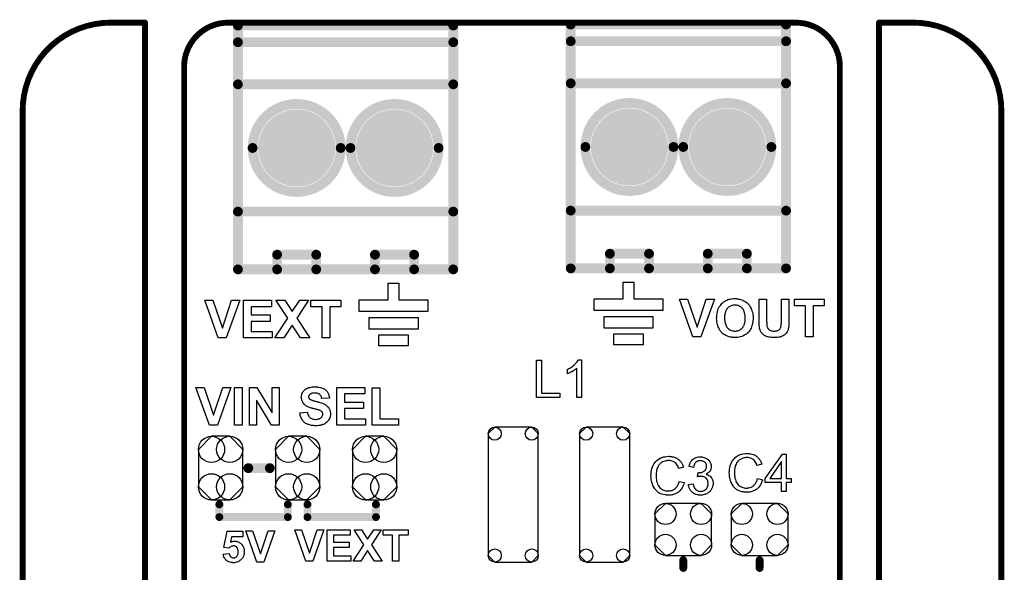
# Model space of a CAD drawing. Extents: x -0.07 to 0.95, y -0.15 to 2.1.
# Tile 15 of 15: x -0.05 to 0.95, y 1.54 to 2.1. Entities that reach past the tile are written whole.
import ezdxf

# ---------------------------------------------------------------- set-up
doc = ezdxf.new("R2010")
doc.units = 0
doc.layers.get('0').update_dxf_attribs({"linetype": 'CONTINUOUS'})
for name, color, linetype in [('gko', 6, 'CONTINUOUS'), ('gto', 2, 'CONTINUOUS'), ('gts', 1, 'CONTINUOUS')]:
    doc.layers.add(name, color=color, linetype=linetype)

# ---------------------------------------------------------------- blocks, each defined once
blk = doc.blocks.new('D10')
at = {"const_width": 0.003}
blk.add_lwpolyline([(-0.0015, 0, 1), (0.0015, 0, 1)], format="xyb", close=True, dxfattribs=at)
blk = doc.blocks.new('D11')
at = {"const_width": 0.005}
blk.add_lwpolyline([(-0.0025, 0, 1), (0.0025, 0, 1)], format="xyb", close=True, dxfattribs=at)
blk = doc.blocks.new('D14')
at = {"const_width": 0.004}
blk.add_lwpolyline([(-0.002, 0, 1), (0.002, 0, 1)], format="xyb", close=True, dxfattribs=at)
blk = doc.blocks.new('D102')
blk.add_lwpolyline([(-0.0227, 0.0191), (-0.0227, -0.0191), (-0.0093, -0.0325), (0.0093, -0.0325), (0.0227, -0.0191), (0.0227, 0.0191), (0.0093, 0.0325), (-0.0093, 0.0325)], close=True)
for centre in [(-0.0093, 0.0191), (0.0093, 0.0191), (-0.0093, -0.0191), (0.0093, -0.0191)]:
    blk.add_circle(centre, 0.0134)
blk = doc.blocks.new('D104')
blk.add_lwpolyline([(0.0189, 0.0689), (-0.0189, 0.0689), (-0.0256, 0.0622), (-0.0256, -0.0622), (-0.0189, -0.0689), (0.0189, -0.0689), (0.0256, -0.0622), (0.0256, 0.0622)], close=True)
for centre in [(-0.0189, 0.0622), (0.0189, 0.0622), (-0.0189, -0.0622), (0.0189, -0.0622)]:
    blk.add_circle(centre, 0.0067)
blk = doc.blocks.new('D105')
blk.add_lwpolyline([(-0.0182, -0.0266), (0.0182, -0.0266), (0.029, -0.0158), (0.029, 0.0158), (0.0182, 0.0266), (-0.0182, 0.0266), (-0.029, 0.0158), (-0.029, -0.0158)], close=True)
for centre in [(-0.0182, 0.0158), (0.0182, 0.0158), (-0.0182, -0.0158), (0.0182, -0.0158)]:
    blk.add_circle(centre, 0.0108)
blk = doc.blocks.new('D76')
at = {"const_width": 0.03945}
blk.add_lwpolyline([(-0.019725, 0, 1), (0.019725, 0, 1)], format="xyb", close=True, dxfattribs=at)

msp = doc.modelspace()

# ---------------------------------------------------------------- linework, layer by layer
at = {"layer": 'gko', "color": 6, "const_width": 0.006}
for points in [[(0.04, 2.1, 0.414214), (-0.05, 2.01)], [(0.16, 2.1, 0.414214), (0.115, 2.055)], [(0.785, 2.055, 0.414214), (0.74, 2.1)], [(0.95, 2.01, 0.414214), (0.86, 2.1)]]:
    msp.add_lwpolyline(points, format="xyb", dxfattribs=at)
for points in [[(0.04, 2.1), (0.04, 2.1)], [(0.04, 2.1), (0.04, 2.1)], [(0.04, 2.1), (0.075, 2.1)], [(0.075, 0.9764), (0.075, 2.1)], [(0.16, 2.1), (0.16, 2.1)], [(0.16, 2.1), (0.16, 2.1)], [(0.16, 2.1), (0.74, 2.1)], [(0.825, 0.9764), (0.825, 2.1)], [(0.825, 2.1), (0.86, 2.1)], [(0.115, 1), (0.115, 2.055)], [(0.785, 2.055), (0.785, 2.055)], [(0.785, 2.055), (0.785, 2.055)], [(0.785, 1.06), (0.785, 2.055)], [(-0.05, -0.15), (-0.05, 2.01)], [(0.95, 2.01), (0.95, 2.01)], [(0.95, 2.01), (0.95, 2.01)], [(0.95, -0.05), (0.95, 2.01)]]:
    msp.add_lwpolyline(points, dxfattribs=at)
at = {"layer": 'gto', "color": 2}
for points, const_width in [([(0.51, 1.849), (0.51, 2.098)], 0.01), ([(0.51, 2.098), (0.73, 2.098)], 0.01), ([(0.73, 1.849), (0.73, 2.098)], 0.01), ([(0.17, 1.848), (0.17, 2.097)], 0.01), ([(0.17, 2.097), (0.39, 2.097)], 0.01), ([(0.39, 1.848), (0.39, 2.097)], 0.01), ([(0.17, 2.08), (0.39, 2.08)], 0.01), ([(0.51, 2.081), (0.73, 2.081)], 0.01), ([(0.51, 2.038), (0.73, 2.038)], 0.01), ([(0.17, 2.037), (0.39, 2.037)], 0.01), ([(0.185, 1.972), (0.185, 1.972)], 0.01), ([(0.275, 1.972), (0.275, 1.972)], 0.01), ([(0.275, 1.972), (0.275, 1.972)], 0.01), ([(0.285, 1.972), (0.285, 1.972)], 0.01), ([(0.375, 1.972), (0.375, 1.972)], 0.01), ([(0.375, 1.972), (0.375, 1.972)], 0.01), ([(0.525, 1.973), (0.525, 1.973)], 0.01), ([(0.615, 1.973), (0.615, 1.973)], 0.01), ([(0.615, 1.973), (0.615, 1.973)], 0.01), ([(0.625, 1.973), (0.625, 1.973)], 0.01), ([(0.715, 1.973), (0.715, 1.973)], 0.01), ([(0.715, 1.973), (0.715, 1.973)], 0.01), ([(0.17, 1.907), (0.39, 1.907)], 0.01), ([(0.51, 1.908), (0.73, 1.908)], 0.01), ([(0.21, 1.848), (0.21, 1.863)], 0.01), ([(0.21, 1.863), (0.25, 1.863)], 0.01), ([(0.25, 1.848), (0.25, 1.863)], 0.01), ([(0.31, 1.848), (0.31, 1.863)], 0.01), ([(0.31, 1.863), (0.35, 1.863)], 0.01), ([(0.35, 1.848), (0.35, 1.863)], 0.01), ([(0.55, 1.849), (0.55, 1.864)], 0.01), ([(0.55, 1.864), (0.59, 1.864)], 0.01), ([(0.59, 1.849), (0.59, 1.864)], 0.01), ([(0.65, 1.849), (0.65, 1.864)], 0.01), ([(0.65, 1.864), (0.69, 1.864)], 0.01), ([(0.69, 1.849), (0.69, 1.864)], 0.01), ([(0.17, 1.848), (0.39, 1.848)], 0.01), ([(0.51, 1.849), (0.73, 1.849)], 0.01), ([(0.1806, 1.645), (0.2026, 1.645)], 0.01), ([(0.151, 1.595), (0.151, 1.608)], 0.008), ([(0.221, 1.595), (0.221, 1.608)], 0.008), ([(0.241, 1.608), (0.241, 1.595)], 0.008), ([(0.311, 1.595), (0.311, 1.608)], 0.008), ([(0.151, 1.595), (0.221, 1.595)], 0.008), ([(0.241, 1.595), (0.311, 1.595)], 0.008), ([(0.625, 1.543), (0.625, 1.551)], 0.008), ([(0.703, 1.543), (0.703, 1.551)], 0.008)]:
    msp.add_lwpolyline(points, dxfattribs=dict(at, const_width=const_width))
at = {"layer": 'gto', "color": 2, "const_width": 0.01}
for points in [[(0.615, 1.973, 1), (0.525, 1.973)], [(0.715, 1.973, 1), (0.625, 1.973)], [(0.275, 1.972, 1), (0.185, 1.972)], [(0.375, 1.972, 1), (0.285, 1.972)], [(0.185, 1.972, 1), (0.275, 1.972)], [(0.285, 1.972, 1), (0.375, 1.972)], [(0.525, 1.973, 1), (0.615, 1.973)], [(0.625, 1.973, 1), (0.715, 1.973)]]:
    msp.add_lwpolyline(points, format="xyb", dxfattribs=at)
at = {"layer": 'gto', "color": 2}
for points in [[(0.3345, 1.817), (0.364, 1.817), (0.364, 1.805), (0.294, 1.805), (0.294, 1.817), (0.3235, 1.817), (0.3235, 1.834), (0.3345, 1.834), (0.3345, 1.817)], [(0.5745, 1.818), (0.604, 1.818), (0.604, 1.806), (0.534, 1.806), (0.534, 1.818), (0.5635, 1.818), (0.5635, 1.835), (0.5745, 1.835), (0.5745, 1.818)], [(0.1581, 1.778), (0.1498, 1.778), (0.136, 1.8164), (0.1444, 1.8164), (0.1541, 1.788), (0.1635, 1.8164), (0.1718, 1.8164), (0.1581, 1.778)], [(0.2042, 1.8099), (0.1835, 1.8099), (0.1835, 1.8014), (0.2028, 1.8014), (0.2028, 1.7949), (0.1835, 1.7949), (0.1835, 1.7845), (0.2049, 1.7845), (0.2049, 1.778), (0.1757, 1.778), (0.1757, 1.8164), (0.2042, 1.8164), (0.2042, 1.8099)], [(0.2301, 1.798), (0.2433, 1.778), (0.234, 1.778), (0.2255, 1.791), (0.2169, 1.778), (0.2076, 1.778), (0.2209, 1.798), (0.2088, 1.8164), (0.2179, 1.8164), (0.2255, 1.8049), (0.2331, 1.8164), (0.2421, 1.8164), (0.2301, 1.798)], [(0.2751, 1.8099), (0.2638, 1.8099), (0.2638, 1.778), (0.256, 1.778), (0.256, 1.8099), (0.2446, 1.8099), (0.2446, 1.8164), (0.2751, 1.8164), (0.2751, 1.8099)], [(0.6431, 1.779), (0.6348, 1.779), (0.621, 1.8174), (0.6294, 1.8174), (0.6391, 1.789), (0.6485, 1.8174), (0.6568, 1.8174), (0.6431, 1.779)], [(0.6785, 1.8181), (0.6791, 1.8181), (0.6798, 1.818), (0.6806, 1.8178), (0.6816, 1.8177), (0.6825, 1.8175), (0.6836, 1.8172), (0.6847, 1.8169), (0.6858, 1.8164), (0.687, 1.8159), (0.6881, 1.8153), (0.6892, 1.8146), (0.6903, 1.8137), (0.6913, 1.8128), (0.6913, 1.8127), (0.6915, 1.8126), (0.6918, 1.8122), (0.692, 1.8119), (0.6924, 1.8113), (0.6929, 1.8106), (0.6933, 1.8099), (0.6938, 1.809), (0.6943, 1.808), (0.6948, 1.8069), (0.6952, 1.8057), (0.6956, 1.8044), (0.6959, 1.803), (0.6961, 1.8015), (0.6963, 1.7999), (0.6964, 1.7981), (0.6964, 1.798), (0.6964, 1.7978), (0.6963, 1.7973), (0.6963, 1.7966), (0.6962, 1.7958), (0.6961, 1.7949), (0.6959, 1.7939), (0.6958, 1.7928), (0.6955, 1.7917), (0.6951, 1.7904), (0.6947, 1.7892), (0.6942, 1.788), (0.6936, 1.7868), (0.6929, 1.7857), (0.6922, 1.7845), (0.6913, 1.7835), (0.6912, 1.7834), (0.691, 1.7833), (0.6908, 1.783), (0.6903, 1.7827), (0.6898, 1.7823), (0.6892, 1.7818), (0.6885, 1.7814), (0.6877, 1.7809), (0.6868, 1.7804), (0.6858, 1.7799), (0.6847, 1.7795), (0.6834, 1.7791), (0.6822, 1.7788), (0.6808, 1.7785), (0.6793, 1.7783), (0.6778, 1.7783), (0.6774, 1.7783), (0.6769, 1.7783), (0.6764, 1.7784), (0.6757, 1.7784), (0.6748, 1.7786), (0.6739, 1.7787), (0.6729, 1.7789), (0.6718, 1.7792), (0.6707, 1.7796), (0.6696, 1.78), (0.6685, 1.7805), (0.6673, 1.7811), (0.6662, 1.7818), (0.6652, 1.7826), (0.6642, 1.7835), (0.6641, 1.7836), (0.664, 1.7837), (0.6637, 1.7841), (0.6634, 1.7844), (0.663, 1.785), (0.6626, 1.7857), (0.6621, 1.7864), (0.6617, 1.7873), (0.6612, 1.7882), (0.6607, 1.7893), (0.6603, 1.7905), (0.6599, 1.7918), (0.6596, 1.7932), (0.6594, 1.7947), (0.6592, 1.7963), (0.6591, 1.7979), (0.6591, 1.798), (0.6591, 1.7982), (0.6591, 1.7985), (0.6592, 1.7989), (0.6592, 1.7994), (0.6592, 1.8), (0.6593, 1.8006), (0.6594, 1.8014), (0.6596, 1.8029), (0.6599, 1.8046), (0.6603, 1.8063), (0.6608, 1.8078), (0.6608, 1.8079), (0.6609, 1.8079), (0.661, 1.8081), (0.6611, 1.8083), (0.6614, 1.8089), (0.6618, 1.8096), (0.6623, 1.8104), (0.6629, 1.8112), (0.6636, 1.8122), (0.6644, 1.8131), (0.6645, 1.8131), (0.6645, 1.8132), (0.6648, 1.8135), (0.6653, 1.8139), (0.6659, 1.8144), (0.6666, 1.815), (0.6675, 1.8156), (0.6684, 1.8161), (0.6694, 1.8166), (0.6695, 1.8166), (0.6696, 1.8166), (0.6698, 1.8167), (0.6701, 1.8168), (0.6704, 1.817), (0.6708, 1.8171), (0.6713, 1.8172), (0.6718, 1.8174), (0.673, 1.8176), (0.6744, 1.8179), (0.676, 1.8181), (0.6777, 1.8181), (0.6781, 1.8181), (0.6785, 1.8181)], [(0.6778, 1.8115), (0.6773, 1.8115), (0.677, 1.8115), (0.6766, 1.8114), (0.6761, 1.8114), (0.675, 1.8111), (0.6738, 1.8107), (0.6731, 1.8105), (0.6724, 1.8101), (0.6718, 1.8097), (0.6712, 1.8093), (0.6706, 1.8088), (0.67, 1.8082), (0.67, 1.8081), (0.6699, 1.808), (0.6697, 1.8079), (0.6696, 1.8076), (0.6693, 1.8072), (0.6691, 1.8068), (0.6688, 1.8063), (0.6686, 1.8057), (0.6683, 1.805), (0.668, 1.8043), (0.6678, 1.8035), (0.6676, 1.8026), (0.6674, 1.8016), (0.6672, 1.8005), (0.6672, 1.7994), (0.6671, 1.7982), (0.6671, 1.7981), (0.6671, 1.7979), (0.6671, 1.7976), (0.6672, 1.7971), (0.6672, 1.7966), (0.6673, 1.7959), (0.6674, 1.7953), (0.6675, 1.7945), (0.6678, 1.7929), (0.6684, 1.7913), (0.6687, 1.7904), (0.6691, 1.7897), (0.6696, 1.7889), (0.6701, 1.7883), (0.6702, 1.7882), (0.6703, 1.7881), (0.6705, 1.7879), (0.6707, 1.7878), (0.6709, 1.7875), (0.6713, 1.7872), (0.6717, 1.7869), (0.6722, 1.7866), (0.6733, 1.7859), (0.6746, 1.7854), (0.6753, 1.7852), (0.6761, 1.7851), (0.6769, 1.7849), (0.6778, 1.7849), (0.6782, 1.7849), (0.6786, 1.7849), (0.6789, 1.785), (0.6794, 1.7851), (0.6804, 1.7853), (0.6817, 1.7857), (0.6823, 1.786), (0.6829, 1.7863), (0.6835, 1.7867), (0.6842, 1.7871), (0.6848, 1.7876), (0.6854, 1.7882), (0.6854, 1.7883), (0.6855, 1.7884), (0.6857, 1.7885), (0.6858, 1.7888), (0.6861, 1.7892), (0.6863, 1.7897), (0.6866, 1.7902), (0.6869, 1.7908), (0.6872, 1.7914), (0.6874, 1.7922), (0.6877, 1.793), (0.6879, 1.7939), (0.6881, 1.7949), (0.6883, 1.7959), (0.6883, 1.7971), (0.6884, 1.7983), (0.6884, 1.7984), (0.6884, 1.7986), (0.6884, 1.7989), (0.6883, 1.7994), (0.6883, 1.8), (0.6882, 1.8006), (0.6882, 1.8013), (0.688, 1.802), (0.6877, 1.8036), (0.6872, 1.8053), (0.6868, 1.8061), (0.6864, 1.8069), (0.6859, 1.8076), (0.6854, 1.8082), (0.6854, 1.8083), (0.6853, 1.8084), (0.6852, 1.8085), (0.6849, 1.8087), (0.6846, 1.809), (0.6843, 1.8093), (0.6839, 1.8096), (0.6834, 1.8099), (0.6829, 1.8102), (0.6823, 1.8105), (0.681, 1.811), (0.6803, 1.8112), (0.6795, 1.8114), (0.6787, 1.8115), (0.6778, 1.8115)], [(0.733, 1.7971), (0.733, 1.7971), (0.733, 1.7969), (0.733, 1.7965), (0.733, 1.796), (0.733, 1.7955), (0.7329, 1.7948), (0.7329, 1.7941), (0.7329, 1.7934), (0.7328, 1.7918), (0.7327, 1.7901), (0.7327, 1.7894), (0.7326, 1.7887), (0.7324, 1.788), (0.7323, 1.7874), (0.7323, 1.7873), (0.7323, 1.7873), (0.7323, 1.7871), (0.7322, 1.7869), (0.7321, 1.7864), (0.7318, 1.7857), (0.7315, 1.7849), (0.7311, 1.7842), (0.7306, 1.7833), (0.73, 1.7826), (0.7299, 1.7824), (0.7297, 1.7822), (0.7293, 1.7819), (0.7288, 1.7814), (0.7282, 1.7809), (0.7274, 1.7804), (0.7265, 1.7799), (0.7255, 1.7794), (0.7255, 1.7794), (0.7254, 1.7794), (0.7252, 1.7793), (0.725, 1.7793), (0.7247, 1.7792), (0.7244, 1.7791), (0.724, 1.7789), (0.7235, 1.7789), (0.7225, 1.7787), (0.7212, 1.7784), (0.7197, 1.7783), (0.7181, 1.7783), (0.7172, 1.7783), (0.7167, 1.7783), (0.7162, 1.7783), (0.7156, 1.7784), (0.715, 1.7784), (0.7137, 1.7786), (0.7123, 1.7788), (0.7109, 1.7791), (0.7103, 1.7793), (0.7097, 1.7795), (0.7097, 1.7795), (0.7096, 1.7796), (0.7093, 1.7797), (0.7087, 1.78), (0.7081, 1.7804), (0.7074, 1.7809), (0.7066, 1.7814), (0.7059, 1.7821), (0.7052, 1.7828), (0.7052, 1.7829), (0.705, 1.7832), (0.7047, 1.7836), (0.7044, 1.7842), (0.704, 1.7848), (0.7036, 1.7855), (0.7034, 1.7863), (0.7031, 1.7871), (0.7031, 1.7872), (0.703, 1.7873), (0.703, 1.7874), (0.703, 1.7877), (0.7029, 1.788), (0.7029, 1.7885), (0.7028, 1.789), (0.7028, 1.7895), (0.7026, 1.7902), (0.7026, 1.7909), (0.7025, 1.7917), (0.7025, 1.7926), (0.7024, 1.7935), (0.7024, 1.7946), (0.7024, 1.7957), (0.7024, 1.7969), (0.7024, 1.8174), (0.7101, 1.8174), (0.7101, 1.7965), (0.7101, 1.7965), (0.7101, 1.7963), (0.7101, 1.7961), (0.7101, 1.7958), (0.7101, 1.7953), (0.7101, 1.7949), (0.7102, 1.7939), (0.7102, 1.7928), (0.7102, 1.7917), (0.7103, 1.7912), (0.7103, 1.7908), (0.7104, 1.7904), (0.7104, 1.7901), (0.7104, 1.79), (0.7105, 1.7897), (0.7107, 1.7893), (0.7109, 1.7887), (0.7112, 1.7881), (0.7116, 1.7875), (0.7121, 1.7868), (0.7127, 1.7863), (0.7129, 1.7862), (0.7131, 1.786), (0.7135, 1.7858), (0.7141, 1.7856), (0.7149, 1.7853), (0.7157, 1.7851), (0.7167, 1.7849), (0.7179, 1.7849), (0.7185, 1.7849), (0.719, 1.7849), (0.7197, 1.7851), (0.7206, 1.7852), (0.7213, 1.7854), (0.7222, 1.7858), (0.7228, 1.7862), (0.7229, 1.7863), (0.7231, 1.7864), (0.7234, 1.7867), (0.7237, 1.7871), (0.7241, 1.7876), (0.7244, 1.7882), (0.7247, 1.7888), (0.7248, 1.7895), (0.7248, 1.7896), (0.7249, 1.7899), (0.725, 1.7904), (0.7251, 1.791), (0.7251, 1.7915), (0.7251, 1.792), (0.7251, 1.7925), (0.7252, 1.7931), (0.7252, 1.7938), (0.7252, 1.7945), (0.7252, 1.7953), (0.7252, 1.7961), (0.7252, 1.8174), (0.733, 1.8174), (0.733, 1.7971)], [(0.769, 1.8109), (0.7576, 1.8109), (0.7576, 1.779), (0.7499, 1.779), (0.7499, 1.8109), (0.7385, 1.8109), (0.7385, 1.8174), (0.769, 1.8174), (0.769, 1.8109)], [(0.354, 1.787), (0.304, 1.787), (0.304, 1.799), (0.354, 1.799), (0.354, 1.787)], [(0.594, 1.788), (0.544, 1.788), (0.544, 1.8), (0.594, 1.8), (0.594, 1.788)], [(0.344, 1.77), (0.314, 1.77), (0.314, 1.781), (0.344, 1.781), (0.344, 1.77)], [(0.584, 1.771), (0.554, 1.771), (0.554, 1.782), (0.584, 1.782), (0.584, 1.771)], [(0.4801, 1.7216), (0.499, 1.7216), (0.499, 1.717), (0.475, 1.717), (0.475, 1.7554), (0.4801, 1.7554), (0.4801, 1.7216)], [(0.5209, 1.717), (0.5162, 1.717), (0.5162, 1.747), (0.5161, 1.747), (0.5158, 1.7467), (0.5155, 1.7464), (0.515, 1.746), (0.5143, 1.7455), (0.5136, 1.745), (0.5127, 1.7444), (0.5117, 1.7438), (0.5116, 1.7438), (0.5116, 1.7437), (0.5112, 1.7435), (0.5107, 1.7432), (0.51, 1.7429), (0.5092, 1.7425), (0.5084, 1.7421), (0.5076, 1.7417), (0.5067, 1.7414), (0.5067, 1.7459), (0.5068, 1.7459), (0.5069, 1.746), (0.5071, 1.7461), (0.5074, 1.7462), (0.5077, 1.7464), (0.5081, 1.7466), (0.5091, 1.7472), (0.5102, 1.7478), (0.5113, 1.7486), (0.5125, 1.7495), (0.5136, 1.7504), (0.5137, 1.7505), (0.5137, 1.7505), (0.5139, 1.7507), (0.5141, 1.7509), (0.5146, 1.7514), (0.5153, 1.7521), (0.516, 1.7529), (0.5167, 1.7537), (0.5173, 1.7546), (0.5178, 1.7556), (0.5209, 1.7556), (0.5209, 1.717)], [(0.1491, 1.689), (0.1408, 1.689), (0.127, 1.7274), (0.1354, 1.7274), (0.1451, 1.699), (0.1545, 1.7274), (0.1628, 1.7274), (0.1491, 1.689)], [(0.1742, 1.689), (0.1665, 1.689), (0.1665, 1.7274), (0.1742, 1.7274), (0.1742, 1.689)], [(0.2122, 1.689), (0.2044, 1.689), (0.1888, 1.7143), (0.1888, 1.689), (0.1817, 1.689), (0.1817, 1.7274), (0.1892, 1.7274), (0.205, 1.7015), (0.205, 1.7274), (0.2122, 1.7274), (0.2122, 1.689)], [(0.2499, 1.7281), (0.2505, 1.728), (0.2512, 1.728), (0.2519, 1.7278), (0.2528, 1.7277), (0.2545, 1.7274), (0.2554, 1.7271), (0.2563, 1.7268), (0.2572, 1.7264), (0.258, 1.726), (0.2588, 1.7255), (0.2595, 1.7249), (0.2596, 1.7249), (0.2597, 1.7247), (0.2599, 1.7246), (0.2601, 1.7244), (0.2604, 1.724), (0.2607, 1.7236), (0.261, 1.7232), (0.2614, 1.7227), (0.2618, 1.7221), (0.2621, 1.7215), (0.2624, 1.7207), (0.2627, 1.72), (0.263, 1.7192), (0.2632, 1.7183), (0.2634, 1.7174), (0.2634, 1.7164), (0.2556, 1.7161), (0.2556, 1.7162), (0.2556, 1.7163), (0.2555, 1.7166), (0.2554, 1.7171), (0.2552, 1.7177), (0.2549, 1.7185), (0.2545, 1.7191), (0.254, 1.7198), (0.2535, 1.7204), (0.2534, 1.7204), (0.2532, 1.7206), (0.2528, 1.7208), (0.2523, 1.721), (0.2516, 1.7212), (0.2508, 1.7215), (0.2498, 1.7216), (0.2486, 1.7217), (0.248, 1.7217), (0.2474, 1.7216), (0.2467, 1.7215), (0.2459, 1.7214), (0.245, 1.7211), (0.2442, 1.7207), (0.2434, 1.7202), (0.2433, 1.7202), (0.2432, 1.7201), (0.243, 1.7199), (0.2428, 1.7196), (0.2426, 1.7193), (0.2423, 1.7189), (0.2422, 1.7184), (0.2422, 1.7179), (0.2422, 1.7178), (0.2422, 1.7176), (0.2422, 1.7174), (0.2423, 1.7171), (0.2424, 1.7167), (0.2426, 1.7163), (0.2429, 1.7159), (0.2433, 1.7155), (0.2433, 1.7155), (0.2436, 1.7153), (0.2438, 1.7152), (0.244, 1.7151), (0.2443, 1.7149), (0.2447, 1.7148), (0.2452, 1.7146), (0.2457, 1.7144), (0.2463, 1.7141), (0.2469, 1.7139), (0.2477, 1.7137), (0.2485, 1.7135), (0.2494, 1.7133), (0.2504, 1.713), (0.2504, 1.713), (0.2507, 1.7129), (0.2509, 1.7129), (0.2513, 1.7128), (0.2518, 1.7126), (0.2523, 1.7125), (0.2529, 1.7123), (0.2535, 1.7121), (0.2549, 1.7117), (0.2563, 1.7113), (0.2576, 1.7108), (0.2581, 1.7105), (0.2587, 1.7102), (0.2588, 1.7102), (0.2588, 1.7101), (0.2591, 1.7099), (0.2596, 1.7096), (0.2603, 1.7091), (0.2609, 1.7086), (0.2616, 1.7079), (0.2624, 1.7071), (0.263, 1.7063), (0.263, 1.7061), (0.2632, 1.7058), (0.2635, 1.7053), (0.2638, 1.7046), (0.264, 1.7037), (0.2643, 1.7027), (0.2645, 1.7015), (0.2645, 1.7002), (0.2645, 1.7001), (0.2645, 1.7), (0.2645, 1.6998), (0.2645, 1.6996), (0.2645, 1.6993), (0.2644, 1.6989), (0.2643, 1.6982), (0.2641, 1.6972), (0.2638, 1.6961), (0.2633, 1.6951), (0.2626, 1.6939), (0.2626, 1.6939), (0.2625, 1.6938), (0.2623, 1.6935), (0.2619, 1.6929), (0.2613, 1.6923), (0.2606, 1.6916), (0.2596, 1.6909), (0.2586, 1.6903), (0.2574, 1.6897), (0.2574, 1.6897), (0.2573, 1.6896), (0.2571, 1.6896), (0.2568, 1.6894), (0.2565, 1.6893), (0.2561, 1.6892), (0.2556, 1.6891), (0.2551, 1.689), (0.2545, 1.6888), (0.2539, 1.6887), (0.2525, 1.6885), (0.2509, 1.6883), (0.2491, 1.6883), (0.2484, 1.6883), (0.2479, 1.6883), (0.2473, 1.6884), (0.2466, 1.6884), (0.2458, 1.6886), (0.245, 1.6887), (0.2432, 1.6891), (0.2422, 1.6894), (0.2413, 1.6897), (0.2404, 1.6901), (0.2395, 1.6905), (0.2387, 1.691), (0.2379, 1.6916), (0.2378, 1.6917), (0.2377, 1.6918), (0.2375, 1.6919), (0.2373, 1.6922), (0.2369, 1.6926), (0.2366, 1.6931), (0.2362, 1.6936), (0.2358, 1.6941), (0.2354, 1.6948), (0.2351, 1.6955), (0.2347, 1.6963), (0.2343, 1.6972), (0.234, 1.6982), (0.2337, 1.6992), (0.2334, 1.7003), (0.2333, 1.7015), (0.2408, 1.7022), (0.2408, 1.7022), (0.2409, 1.702), (0.2409, 1.7018), (0.2409, 1.7016), (0.2412, 1.7009), (0.2414, 1.7001), (0.2418, 1.6992), (0.2423, 1.6982), (0.2428, 1.6974), (0.2436, 1.6966), (0.2437, 1.6965), (0.2439, 1.6963), (0.2444, 1.696), (0.245, 1.6957), (0.2459, 1.6954), (0.2468, 1.6951), (0.2479, 1.6949), (0.2492, 1.6948), (0.2498, 1.6948), (0.2505, 1.6949), (0.2513, 1.6951), (0.2522, 1.6952), (0.2532, 1.6955), (0.254, 1.6959), (0.2548, 1.6964), (0.2549, 1.6964), (0.2551, 1.6967), (0.2554, 1.697), (0.2558, 1.6974), (0.2561, 1.698), (0.2565, 1.6987), (0.2567, 1.6993), (0.2568, 1.7001), (0.2568, 1.7002), (0.2568, 1.7003), (0.2567, 1.7006), (0.2566, 1.7009), (0.2565, 1.7013), (0.2564, 1.7017), (0.2562, 1.702), (0.2559, 1.7024), (0.2559, 1.7025), (0.2558, 1.7026), (0.2556, 1.7028), (0.2553, 1.703), (0.2549, 1.7033), (0.2544, 1.7035), (0.2539, 1.7038), (0.2532, 1.7041), (0.2531, 1.7041), (0.2529, 1.7042), (0.2525, 1.7043), (0.2522, 1.7044), (0.2519, 1.7045), (0.2515, 1.7046), (0.251, 1.7048), (0.2505, 1.7049), (0.25, 1.705), (0.2493, 1.7052), (0.2486, 1.7054), (0.2478, 1.7056), (0.2469, 1.7058), (0.2469, 1.7058), (0.2467, 1.7059), (0.2463, 1.706), (0.2459, 1.7061), (0.2454, 1.7063), (0.2448, 1.7064), (0.2442, 1.7066), (0.2435, 1.7069), (0.2421, 1.7074), (0.2407, 1.7081), (0.2399, 1.7084), (0.2393, 1.7088), (0.2387, 1.7092), (0.2382, 1.7096), (0.2382, 1.7096), (0.2381, 1.7098), (0.2379, 1.7099), (0.2377, 1.7101), (0.2374, 1.7105), (0.2371, 1.7109), (0.2368, 1.7113), (0.2365, 1.7118), (0.2358, 1.7129), (0.2353, 1.7143), (0.2351, 1.715), (0.2349, 1.7157), (0.2348, 1.7165), (0.2347, 1.7174), (0.2347, 1.7174), (0.2347, 1.7175), (0.2347, 1.7176), (0.2347, 1.7179), (0.2348, 1.7184), (0.2349, 1.7191), (0.2351, 1.72), (0.2354, 1.7209), (0.2358, 1.7219), (0.2363, 1.7229), (0.2363, 1.7229), (0.2364, 1.723), (0.2367, 1.7233), (0.237, 1.7237), (0.2376, 1.7243), (0.2382, 1.7249), (0.2391, 1.7256), (0.24, 1.7262), (0.2411, 1.7267), (0.2412, 1.7267), (0.2413, 1.7268), (0.2414, 1.7269), (0.2417, 1.727), (0.242, 1.7271), (0.2423, 1.7272), (0.2428, 1.7273), (0.2433, 1.7275), (0.2444, 1.7277), (0.2457, 1.7279), (0.2471, 1.7281), (0.2487, 1.7281), (0.2494, 1.7281), (0.2499, 1.7281)], [(0.2996, 1.7209), (0.2789, 1.7209), (0.2789, 1.7124), (0.2982, 1.7124), (0.2982, 1.7059), (0.2789, 1.7059), (0.2789, 1.6955), (0.3003, 1.6955), (0.3003, 1.689), (0.2711, 1.689), (0.2711, 1.7274), (0.2996, 1.7274), (0.2996, 1.7209)], [(0.3149, 1.6955), (0.3342, 1.6955), (0.3342, 1.689), (0.3071, 1.689), (0.3071, 1.7271), (0.3149, 1.7271), (0.3149, 1.6955)], [(0.691, 1.66), (0.6915, 1.66), (0.6921, 1.6599), (0.6928, 1.6599), (0.6935, 1.6597), (0.695, 1.6594), (0.6966, 1.6589), (0.6975, 1.6585), (0.6983, 1.6581), (0.699, 1.6576), (0.6998, 1.6571), (0.6999, 1.6571), (0.7, 1.657), (0.7002, 1.6569), (0.7005, 1.6566), (0.7007, 1.6563), (0.7011, 1.6559), (0.7015, 1.6555), (0.702, 1.655), (0.7024, 1.6545), (0.7029, 1.6538), (0.7034, 1.6531), (0.7038, 1.6524), (0.7042, 1.6516), (0.7046, 1.6507), (0.705, 1.6499), (0.7053, 1.6489), (0.7003, 1.6477), (0.7003, 1.6478), (0.7003, 1.6479), (0.7001, 1.6481), (0.7, 1.6484), (0.6999, 1.6487), (0.6998, 1.6491), (0.6993, 1.65), (0.6988, 1.651), (0.6981, 1.652), (0.6973, 1.653), (0.6964, 1.6538), (0.6963, 1.6539), (0.6959, 1.6541), (0.6954, 1.6544), (0.6946, 1.6548), (0.6937, 1.6551), (0.6926, 1.6555), (0.6914, 1.6557), (0.69, 1.6557), (0.6895, 1.6557), (0.6893, 1.6557), (0.6889, 1.6557), (0.6884, 1.6556), (0.6874, 1.6555), (0.6862, 1.6552), (0.685, 1.6549), (0.6837, 1.6543), (0.6825, 1.6536), (0.6825, 1.6536), (0.6824, 1.6535), (0.682, 1.6532), (0.6815, 1.6527), (0.6809, 1.6521), (0.6802, 1.6512), (0.6795, 1.6503), (0.6789, 1.6491), (0.6784, 1.6479), (0.6784, 1.6478), (0.6783, 1.6477), (0.6783, 1.6475), (0.6782, 1.6473), (0.6781, 1.6469), (0.678, 1.6465), (0.6778, 1.6456), (0.6776, 1.6445), (0.6774, 1.6433), (0.6773, 1.6419), (0.6772, 1.6405), (0.6772, 1.6404), (0.6772, 1.6403), (0.6772, 1.64), (0.6772, 1.6396), (0.6773, 1.6393), (0.6773, 1.6388), (0.6773, 1.6382), (0.6774, 1.6376), (0.6776, 1.6363), (0.6778, 1.6348), (0.6782, 1.6334), (0.6786, 1.6319), (0.6786, 1.6319), (0.6787, 1.6318), (0.6788, 1.6316), (0.6789, 1.6313), (0.6792, 1.6307), (0.6797, 1.6299), (0.6803, 1.629), (0.6811, 1.628), (0.682, 1.6272), (0.683, 1.6264), (0.6831, 1.6264), (0.6832, 1.6264), (0.6834, 1.6263), (0.6836, 1.6262), (0.6839, 1.6261), (0.6842, 1.6259), (0.685, 1.6256), (0.686, 1.6252), (0.6871, 1.6249), (0.6883, 1.6247), (0.6896, 1.6247), (0.69, 1.6247), (0.6903, 1.6247), (0.6907, 1.6247), (0.6911, 1.6248), (0.6921, 1.625), (0.6933, 1.6253), (0.6944, 1.6257), (0.6956, 1.6263), (0.6963, 1.6267), (0.6968, 1.6271), (0.6969, 1.6272), (0.6969, 1.6272), (0.6971, 1.6274), (0.6973, 1.6275), (0.6975, 1.6278), (0.6978, 1.6282), (0.6981, 1.6285), (0.6984, 1.6289), (0.6988, 1.6294), (0.6991, 1.63), (0.6995, 1.6305), (0.6998, 1.6312), (0.7001, 1.6319), (0.7004, 1.6327), (0.7006, 1.6335), (0.7009, 1.6344), (0.706, 1.6332), (0.706, 1.6331), (0.7059, 1.6329), (0.7058, 1.6325), (0.7056, 1.6321), (0.7055, 1.6316), (0.7052, 1.631), (0.705, 1.6303), (0.7046, 1.6296), (0.7039, 1.628), (0.7029, 1.6265), (0.7022, 1.6257), (0.7016, 1.6249), (0.701, 1.6243), (0.7002, 1.6236), (0.7001, 1.6236), (0.7, 1.6234), (0.6998, 1.6233), (0.6995, 1.6231), (0.699, 1.6228), (0.6986, 1.6226), (0.698, 1.6223), (0.6974, 1.622), (0.6966, 1.6217), (0.6959, 1.6214), (0.695, 1.6211), (0.6941, 1.6208), (0.6932, 1.6206), (0.6922, 1.6205), (0.6911, 1.6204), (0.69, 1.6203), (0.6894, 1.6203), (0.689, 1.6204), (0.6885, 1.6204), (0.6879, 1.6204), (0.6872, 1.6206), (0.6864, 1.6207), (0.6848, 1.6209), (0.6832, 1.6214), (0.6815, 1.622), (0.6807, 1.6224), (0.6799, 1.6228), (0.6799, 1.6229), (0.6798, 1.6229), (0.6795, 1.6231), (0.6793, 1.6233), (0.679, 1.6236), (0.6786, 1.6239), (0.6782, 1.6243), (0.6777, 1.6247), (0.6773, 1.6252), (0.6768, 1.6257), (0.6758, 1.627), (0.6748, 1.6285), (0.674, 1.6302), (0.674, 1.6302), (0.6739, 1.6304), (0.6738, 1.6307), (0.6737, 1.631), (0.6736, 1.6314), (0.6734, 1.632), (0.6732, 1.6326), (0.673, 1.6333), (0.6728, 1.634), (0.6726, 1.6348), (0.6723, 1.6365), (0.6721, 1.6385), (0.672, 1.6405), (0.672, 1.6405), (0.672, 1.6408), (0.672, 1.6411), (0.6721, 1.6415), (0.6721, 1.642), (0.6721, 1.6426), (0.6722, 1.6433), (0.6723, 1.644), (0.6726, 1.6456), (0.6729, 1.6474), (0.6735, 1.6492), (0.6743, 1.6509), (0.6743, 1.651), (0.6744, 1.6511), (0.6745, 1.6514), (0.6747, 1.6516), (0.6749, 1.652), (0.6752, 1.6525), (0.6759, 1.6535), (0.6769, 1.6546), (0.678, 1.6557), (0.6793, 1.6568), (0.6808, 1.6577), (0.6808, 1.6578), (0.681, 1.6579), (0.6812, 1.658), (0.6815, 1.6581), (0.6819, 1.6583), (0.6824, 1.6585), (0.6829, 1.6587), (0.6835, 1.6589), (0.6842, 1.6591), (0.6849, 1.6594), (0.6865, 1.6597), (0.6883, 1.66), (0.6901, 1.6601), (0.6906, 1.6601), (0.691, 1.66)], [(0.611, 1.657), (0.6115, 1.657), (0.6121, 1.6569), (0.6128, 1.6568), (0.6135, 1.6567), (0.615, 1.6564), (0.6166, 1.6559), (0.6175, 1.6555), (0.6183, 1.6551), (0.619, 1.6546), (0.6198, 1.6541), (0.6199, 1.6541), (0.62, 1.654), (0.6202, 1.6539), (0.6205, 1.6536), (0.6207, 1.6533), (0.6211, 1.6529), (0.6215, 1.6525), (0.622, 1.652), (0.6224, 1.6515), (0.6229, 1.6508), (0.6234, 1.6501), (0.6238, 1.6494), (0.6242, 1.6486), (0.6246, 1.6477), (0.625, 1.6469), (0.6253, 1.6459), (0.6203, 1.6447), (0.6203, 1.6448), (0.6202, 1.6449), (0.6201, 1.6451), (0.62, 1.6454), (0.6199, 1.6457), (0.6198, 1.6461), (0.6193, 1.647), (0.6188, 1.648), (0.6181, 1.649), (0.6173, 1.65), (0.6164, 1.6508), (0.6163, 1.6509), (0.6159, 1.6511), (0.6154, 1.6514), (0.6146, 1.6518), (0.6137, 1.6521), (0.6126, 1.6525), (0.6114, 1.6527), (0.61, 1.6527), (0.6095, 1.6527), (0.6093, 1.6527), (0.6089, 1.6527), (0.6084, 1.6526), (0.6074, 1.6525), (0.6062, 1.6522), (0.605, 1.6519), (0.6037, 1.6513), (0.6025, 1.6506), (0.6025, 1.6506), (0.6024, 1.6505), (0.602, 1.6502), (0.6015, 1.6497), (0.6009, 1.6491), (0.6002, 1.6482), (0.5995, 1.6473), (0.5989, 1.6461), (0.5984, 1.6449), (0.5984, 1.6448), (0.5983, 1.6447), (0.5983, 1.6445), (0.5982, 1.6443), (0.5981, 1.6439), (0.598, 1.6435), (0.5978, 1.6426), (0.5976, 1.6415), (0.5974, 1.6403), (0.5973, 1.6389), (0.5972, 1.6375), (0.5972, 1.6374), (0.5972, 1.6373), (0.5972, 1.637), (0.5972, 1.6366), (0.5973, 1.6363), (0.5973, 1.6358), (0.5973, 1.6352), (0.5974, 1.6346), (0.5975, 1.6333), (0.5978, 1.6318), (0.5982, 1.6304), (0.5986, 1.6289), (0.5986, 1.6289), (0.5987, 1.6288), (0.5988, 1.6286), (0.5989, 1.6283), (0.5992, 1.6277), (0.5997, 1.6269), (0.6003, 1.626), (0.6011, 1.625), (0.602, 1.6242), (0.603, 1.6234), (0.6031, 1.6234), (0.6032, 1.6234), (0.6034, 1.6233), (0.6036, 1.6232), (0.6039, 1.6231), (0.6042, 1.6229), (0.605, 1.6226), (0.606, 1.6222), (0.6071, 1.6219), (0.6083, 1.6217), (0.6096, 1.6217), (0.61, 1.6217), (0.6103, 1.6217), (0.6107, 1.6217), (0.6111, 1.6218), (0.6121, 1.622), (0.6133, 1.6223), (0.6144, 1.6227), (0.6156, 1.6233), (0.6163, 1.6237), (0.6168, 1.6241), (0.6169, 1.6242), (0.6169, 1.6242), (0.6171, 1.6244), (0.6173, 1.6245), (0.6175, 1.6248), (0.6178, 1.6252), (0.6181, 1.6255), (0.6184, 1.6259), (0.6188, 1.6264), (0.6191, 1.627), (0.6195, 1.6275), (0.6198, 1.6282), (0.6201, 1.6289), (0.6204, 1.6297), (0.6206, 1.6305), (0.6209, 1.6314), (0.626, 1.6302), (0.626, 1.6301), (0.6259, 1.6299), (0.6258, 1.6295), (0.6256, 1.6291), (0.6255, 1.6286), (0.6252, 1.628), (0.625, 1.6273), (0.6246, 1.6266), (0.6239, 1.625), (0.6229, 1.6235), (0.6222, 1.6227), (0.6216, 1.6219), (0.621, 1.6213), (0.6202, 1.6206), (0.6201, 1.6206), (0.62, 1.6204), (0.6198, 1.6203), (0.6195, 1.6201), (0.619, 1.6198), (0.6186, 1.6196), (0.618, 1.6193), (0.6174, 1.619), (0.6166, 1.6187), (0.6159, 1.6184), (0.615, 1.6181), (0.6141, 1.6178), (0.6132, 1.6176), (0.6122, 1.6175), (0.6111, 1.6174), (0.61, 1.6173), (0.6094, 1.6173), (0.609, 1.6174), (0.6085, 1.6174), (0.6079, 1.6174), (0.6072, 1.6176), (0.6064, 1.6177), (0.6048, 1.6179), (0.6032, 1.6184), (0.6015, 1.619), (0.6007, 1.6194), (0.5999, 1.6198), (0.5999, 1.6199), (0.5998, 1.6199), (0.5995, 1.6201), (0.5993, 1.6203), (0.599, 1.6206), (0.5986, 1.6209), (0.5982, 1.6213), (0.5977, 1.6217), (0.5973, 1.6222), (0.5968, 1.6227), (0.5958, 1.624), (0.5948, 1.6255), (0.594, 1.6272), (0.594, 1.6272), (0.5939, 1.6274), (0.5938, 1.6277), (0.5937, 1.628), (0.5936, 1.6284), (0.5934, 1.629), (0.5932, 1.6296), (0.593, 1.6303), (0.5928, 1.631), (0.5926, 1.6318), (0.5923, 1.6335), (0.5921, 1.6355), (0.592, 1.6375), (0.592, 1.6375), (0.592, 1.6378), (0.592, 1.6381), (0.5921, 1.6385), (0.5921, 1.639), (0.5921, 1.6396), (0.5922, 1.6403), (0.5923, 1.641), (0.5926, 1.6426), (0.5929, 1.6444), (0.5935, 1.6462), (0.5943, 1.6479), (0.5943, 1.648), (0.5944, 1.6481), (0.5945, 1.6484), (0.5947, 1.6486), (0.5949, 1.649), (0.5952, 1.6495), (0.5959, 1.6505), (0.5969, 1.6516), (0.598, 1.6527), (0.5993, 1.6538), (0.6008, 1.6547), (0.6008, 1.6548), (0.601, 1.6549), (0.6012, 1.655), (0.6015, 1.6551), (0.6019, 1.6553), (0.6024, 1.6555), (0.6029, 1.6557), (0.6035, 1.6559), (0.6042, 1.6561), (0.6049, 1.6564), (0.6065, 1.6567), (0.6083, 1.657), (0.6101, 1.6571), (0.6106, 1.6571), (0.611, 1.657)], [(0.6435, 1.6565), (0.6442, 1.6564), (0.6451, 1.6562), (0.6461, 1.656), (0.6471, 1.6556), (0.6481, 1.6552), (0.6482, 1.6552), (0.6482, 1.6551), (0.6486, 1.655), (0.6491, 1.6546), (0.6496, 1.6542), (0.6503, 1.6537), (0.6509, 1.6531), (0.6516, 1.6524), (0.6522, 1.6515), (0.6522, 1.6514), (0.6524, 1.6511), (0.6526, 1.6506), (0.6529, 1.65), (0.6532, 1.6493), (0.6534, 1.6485), (0.6535, 1.6475), (0.6536, 1.6466), (0.6536, 1.6465), (0.6536, 1.6461), (0.6535, 1.6457), (0.6534, 1.6451), (0.6533, 1.6444), (0.653, 1.6436), (0.6527, 1.6428), (0.6522, 1.642), (0.6522, 1.6419), (0.652, 1.6417), (0.6517, 1.6413), (0.6512, 1.6409), (0.6507, 1.6404), (0.65, 1.6398), (0.6492, 1.6393), (0.6483, 1.6388), (0.6483, 1.6388), (0.6484, 1.6388), (0.6486, 1.6387), (0.6488, 1.6386), (0.6494, 1.6384), (0.6502, 1.6381), (0.6511, 1.6376), (0.652, 1.6371), (0.6528, 1.6364), (0.6536, 1.6355), (0.6537, 1.6354), (0.6539, 1.6351), (0.6542, 1.6345), (0.6545, 1.6338), (0.6549, 1.6329), (0.6552, 1.6319), (0.6554, 1.6307), (0.6555, 1.6293), (0.6555, 1.6293), (0.6555, 1.6291), (0.6555, 1.6288), (0.6554, 1.6285), (0.6554, 1.628), (0.6553, 1.6275), (0.6552, 1.627), (0.655, 1.6264), (0.6546, 1.625), (0.6543, 1.6243), (0.6539, 1.6237), (0.6535, 1.6229), (0.653, 1.6222), (0.6524, 1.6215), (0.6518, 1.6208), (0.6517, 1.6208), (0.6516, 1.6207), (0.6514, 1.6205), (0.6511, 1.6203), (0.6508, 1.62), (0.6503, 1.6197), (0.6498, 1.6194), (0.6492, 1.6191), (0.6486, 1.6188), (0.6479, 1.6184), (0.6472, 1.6182), (0.6463, 1.6179), (0.6454, 1.6177), (0.6445, 1.6175), (0.6436, 1.6174), (0.6425, 1.6173), (0.642, 1.6173), (0.6417, 1.6174), (0.6412, 1.6174), (0.6407, 1.6175), (0.6402, 1.6176), (0.6396, 1.6177), (0.6382, 1.6181), (0.6368, 1.6186), (0.6361, 1.6189), (0.6355, 1.6193), (0.6348, 1.6198), (0.6341, 1.6203), (0.6341, 1.6204), (0.634, 1.6205), (0.6338, 1.6207), (0.6336, 1.6209), (0.6333, 1.6212), (0.6331, 1.6216), (0.6327, 1.6219), (0.6324, 1.6224), (0.6321, 1.623), (0.6317, 1.6236), (0.6311, 1.6249), (0.6306, 1.6264), (0.6305, 1.6273), (0.6304, 1.6282), (0.6351, 1.6288), (0.6351, 1.6287), (0.6351, 1.6286), (0.6352, 1.6284), (0.6352, 1.6281), (0.6353, 1.6278), (0.6354, 1.6274), (0.6357, 1.6265), (0.6361, 1.6255), (0.6366, 1.6246), (0.6371, 1.6237), (0.6378, 1.6229), (0.6379, 1.6229), (0.6381, 1.6227), (0.6386, 1.6224), (0.6391, 1.6221), (0.6398, 1.6218), (0.6406, 1.6215), (0.6416, 1.6213), (0.6426, 1.6212), (0.6429, 1.6212), (0.6431, 1.6213), (0.6437, 1.6213), (0.6445, 1.6215), (0.6454, 1.6218), (0.6463, 1.6222), (0.6473, 1.6227), (0.6482, 1.6235), (0.6483, 1.6236), (0.6486, 1.6239), (0.6489, 1.6244), (0.6493, 1.6251), (0.6498, 1.6259), (0.6501, 1.6269), (0.6504, 1.628), (0.6505, 1.6292), (0.6505, 1.6293), (0.6505, 1.6294), (0.6505, 1.6295), (0.6504, 1.6298), (0.6504, 1.6304), (0.6502, 1.6311), (0.65, 1.632), (0.6496, 1.6329), (0.6491, 1.6338), (0.6483, 1.6346), (0.6482, 1.6347), (0.6479, 1.6349), (0.6475, 1.6353), (0.6469, 1.6356), (0.6461, 1.636), (0.6452, 1.6364), (0.6441, 1.6366), (0.6429, 1.6367), (0.6424, 1.6367), (0.6421, 1.6366), (0.6416, 1.6366), (0.641, 1.6365), (0.6403, 1.6364), (0.6396, 1.6362), (0.6402, 1.6404), (0.6405, 1.6404), (0.6407, 1.6403), (0.6414, 1.6403), (0.642, 1.6404), (0.6427, 1.6405), (0.6436, 1.6407), (0.6445, 1.641), (0.6454, 1.6414), (0.6463, 1.6419), (0.6464, 1.6419), (0.6464, 1.6419), (0.6467, 1.6421), (0.6471, 1.6425), (0.6476, 1.643), (0.648, 1.6438), (0.6484, 1.6446), (0.6487, 1.6455), (0.6488, 1.6461), (0.6488, 1.6467), (0.6488, 1.6467), (0.6488, 1.6468), (0.6488, 1.6471), (0.6487, 1.6476), (0.6486, 1.6482), (0.6483, 1.6489), (0.6481, 1.6496), (0.6476, 1.6503), (0.647, 1.651), (0.6469, 1.651), (0.6467, 1.6512), (0.6463, 1.6515), (0.6458, 1.6519), (0.6451, 1.6521), (0.6443, 1.6524), (0.6434, 1.6526), (0.6424, 1.6527), (0.642, 1.6527), (0.6415, 1.6526), (0.6408, 1.6525), (0.6401, 1.6522), (0.6394, 1.652), (0.6386, 1.6515), (0.6379, 1.651), (0.6378, 1.6509), (0.6376, 1.6506), (0.6373, 1.6502), (0.6369, 1.6497), (0.6365, 1.649), (0.6361, 1.6481), (0.6358, 1.647), (0.6356, 1.6458), (0.6309, 1.6466), (0.6309, 1.6467), (0.6309, 1.6469), (0.631, 1.6471), (0.631, 1.6474), (0.6311, 1.6478), (0.6313, 1.6482), (0.6316, 1.6493), (0.6322, 1.6505), (0.6328, 1.6517), (0.6337, 1.6529), (0.6347, 1.654), (0.6348, 1.654), (0.6349, 1.6541), (0.6351, 1.6542), (0.6353, 1.6544), (0.6356, 1.6546), (0.636, 1.6548), (0.6363, 1.655), (0.6368, 1.6553), (0.638, 1.6557), (0.6392, 1.6562), (0.6407, 1.6565), (0.6415, 1.6566), (0.6429, 1.6566), (0.6435, 1.6565)], [(0.7301, 1.6345), (0.7353, 1.6345), (0.7353, 1.6302), (0.7301, 1.6302), (0.7301, 1.621), (0.7254, 1.621), (0.7254, 1.6302), (0.7087, 1.6302), (0.7087, 1.6345), (0.7263, 1.6594), (0.7301, 1.6594), (0.7301, 1.6345)], [(0.7254, 1.6517), (0.7133, 1.6345), (0.7254, 1.6345), (0.7254, 1.6517)], [(0.1751, 1.5748), (0.1635, 1.5748), (0.1625, 1.5694), (0.1626, 1.5694), (0.1626, 1.5694), (0.1629, 1.5696), (0.1633, 1.5697), (0.1638, 1.5699), (0.1645, 1.5701), (0.1652, 1.5703), (0.1659, 1.5704), (0.1667, 1.5704), (0.1672, 1.5704), (0.1674, 1.5704), (0.1678, 1.5703), (0.1682, 1.5703), (0.1686, 1.5702), (0.1691, 1.5701), (0.1702, 1.5697), (0.1708, 1.5695), (0.1714, 1.5692), (0.172, 1.5688), (0.1726, 1.5684), (0.1731, 1.5679), (0.1737, 1.5674), (0.1737, 1.5674), (0.1738, 1.5673), (0.1739, 1.5671), (0.1741, 1.5669), (0.1743, 1.5666), (0.1746, 1.5662), (0.1748, 1.5658), (0.1751, 1.5654), (0.1754, 1.5648), (0.1756, 1.5642), (0.1759, 1.5636), (0.1761, 1.563), (0.1763, 1.5622), (0.1764, 1.5614), (0.1765, 1.5606), (0.1765, 1.5597), (0.1765, 1.5597), (0.1765, 1.5595), (0.1765, 1.5593), (0.1765, 1.5591), (0.1765, 1.5587), (0.1764, 1.5583), (0.1763, 1.5578), (0.1763, 1.5574), (0.176, 1.5563), (0.1756, 1.5551), (0.1753, 1.5544), (0.175, 1.5538), (0.1746, 1.5532), (0.1742, 1.5526), (0.1742, 1.5526), (0.1741, 1.5524), (0.1739, 1.5522), (0.1737, 1.552), (0.1733, 1.5516), (0.1729, 1.5513), (0.1725, 1.5509), (0.172, 1.5505), (0.1714, 1.5501), (0.1707, 1.5497), (0.17, 1.5494), (0.1692, 1.549), (0.1684, 1.5488), (0.1675, 1.5486), (0.1665, 1.5484), (0.1655, 1.5484), (0.1651, 1.5484), (0.1648, 1.5484), (0.1644, 1.5485), (0.164, 1.5485), (0.1635, 1.5486), (0.1629, 1.5487), (0.1618, 1.549), (0.1606, 1.5494), (0.16, 1.5496), (0.1594, 1.55), (0.1588, 1.5503), (0.1583, 1.5508), (0.1582, 1.5508), (0.1581, 1.5508), (0.158, 1.551), (0.1578, 1.5512), (0.1576, 1.5514), (0.1574, 1.5517), (0.1571, 1.552), (0.1568, 1.5524), (0.1565, 1.5529), (0.1562, 1.5533), (0.1557, 1.5545), (0.1553, 1.5557), (0.1551, 1.5564), (0.155, 1.5571), (0.1611, 1.5578), (0.1611, 1.5577), (0.1611, 1.5575), (0.1612, 1.557), (0.1614, 1.5566), (0.1616, 1.5561), (0.1618, 1.5555), (0.1622, 1.555), (0.1626, 1.5545), (0.1627, 1.5545), (0.1629, 1.5543), (0.1631, 1.5541), (0.1635, 1.5539), (0.1639, 1.5537), (0.1644, 1.5535), (0.165, 1.5533), (0.1656, 1.5533), (0.1657, 1.5533), (0.1659, 1.5533), (0.1663, 1.5534), (0.1668, 1.5535), (0.1673, 1.5537), (0.1678, 1.5539), (0.1684, 1.5544), (0.1689, 1.5549), (0.169, 1.555), (0.1691, 1.5551), (0.1693, 1.5555), (0.1696, 1.5561), (0.1698, 1.5567), (0.1701, 1.5575), (0.1702, 1.5585), (0.1702, 1.5596), (0.1702, 1.5596), (0.1702, 1.5597), (0.1702, 1.5599), (0.1702, 1.5601), (0.1702, 1.5606), (0.1701, 1.5612), (0.1699, 1.562), (0.1697, 1.5627), (0.1694, 1.5634), (0.1689, 1.564), (0.1689, 1.5641), (0.1687, 1.5642), (0.1684, 1.5645), (0.168, 1.5648), (0.1675, 1.5651), (0.1669, 1.5653), (0.1662, 1.5655), (0.1654, 1.5655), (0.1652, 1.5655), (0.165, 1.5655), (0.1645, 1.5654), (0.1639, 1.5653), (0.1631, 1.565), (0.1623, 1.5646), (0.1619, 1.5643), (0.1615, 1.564), (0.1611, 1.5636), (0.1607, 1.5632), (0.1557, 1.5639), (0.1589, 1.5806), (0.1751, 1.5806), (0.1751, 1.5748)], [(0.1963, 1.549), (0.1893, 1.549), (0.1779, 1.581), (0.1848, 1.581), (0.193, 1.5573), (0.2008, 1.581), (0.2077, 1.581), (0.1963, 1.549)], [(0.2464, 1.55), (0.2395, 1.55), (0.228, 1.582), (0.235, 1.582), (0.2431, 1.5583), (0.2509, 1.582), (0.2578, 1.582), (0.2464, 1.55)], [(0.2848, 1.5766), (0.2675, 1.5766), (0.2675, 1.5695), (0.2836, 1.5695), (0.2836, 1.5641), (0.2675, 1.5641), (0.2675, 1.5554), (0.2854, 1.5554), (0.2854, 1.55), (0.2611, 1.55), (0.2611, 1.582), (0.2848, 1.582), (0.2848, 1.5766)], [(0.3063, 1.5666), (0.3173, 1.55), (0.3095, 1.55), (0.3025, 1.5608), (0.2954, 1.55), (0.2876, 1.55), (0.2986, 1.5666), (0.2886, 1.582), (0.2961, 1.582), (0.3025, 1.5724), (0.3088, 1.582), (0.3163, 1.582), (0.3063, 1.5666)], [(0.3438, 1.5766), (0.3344, 1.5766), (0.3344, 1.55), (0.3279, 1.55), (0.3279, 1.5766), (0.3184, 1.5766), (0.3184, 1.582), (0.3438, 1.582), (0.3438, 1.5766)]]:
    msp.add_lwpolyline(points, dxfattribs=at)

# ---------------------------------------------------------------- block references
at = {"layer": 'gko'}
for p in [(0.04, 2.1), (0.04, 2.1), (0.04, 2.1), (0.04, 2.1), (0.075, 2.1), (0.075, 2.1), (0.16, 2.1), (0.16, 2.1), (0.16, 2.1), (0.16, 2.1), (0.74, 2.1), (0.74, 2.1), (0.825, 2.1), (0.825, 2.1), (0.86, 2.1), (0.86, 2.1), (0.115, 2.055), (0.115, 2.055), (0.785, 2.055), (0.785, 2.055), (0.785, 2.055), (0.785, 2.055), (-0.05, 2.01), (-0.05, 2.01), (0.95, 2.01), (0.95, 2.01), (0.95, 2.01), (0.95, 2.01)]:
    msp.add_blockref('D10', p, dxfattribs=at)
at = {"layer": 'gto'}
for name, p in [('D11', (0.51, 2.098)), ('D11', (0.73, 2.098)), ('D11', (0.73, 2.098)), ('D11', (0.17, 2.097)), ('D11', (0.39, 2.097)), ('D11', (0.39, 2.097)), ('D11', (0.17, 2.08)), ('D11', (0.39, 2.08)), ('D11', (0.51, 2.081)), ('D11', (0.73, 2.081)), ('D11', (0.51, 2.038)), ('D11', (0.73, 2.038)), ('D11', (0.17, 2.037)), ('D11', (0.39, 2.037)), ('D11', (0.185, 1.972)), ('D11', (0.185, 1.972)), ('D11', (0.275, 1.972)), ('D11', (0.275, 1.972)), ('D11', (0.275, 1.972)), ('D11', (0.275, 1.972)), ('D11', (0.285, 1.972)), ('D11', (0.285, 1.972)), ('D11', (0.375, 1.972)), ('D11', (0.375, 1.972)), ('D11', (0.375, 1.972)), ('D11', (0.375, 1.972)), ('D11', (0.525, 1.973)), ('D11', (0.525, 1.973)), ('D11', (0.615, 1.973)), ('D11', (0.615, 1.973)), ('D11', (0.615, 1.973)), ('D11', (0.615, 1.973)), ('D11', (0.625, 1.973)), ('D11', (0.625, 1.973)), ('D11', (0.715, 1.973)), ('D11', (0.715, 1.973)), ('D11', (0.715, 1.973)), ('D11', (0.715, 1.973)), ('D11', (0.17, 1.907)), ('D11', (0.39, 1.907)), ('D11', (0.51, 1.908)), ('D11', (0.73, 1.908)), ('D11', (0.21, 1.863)), ('D11', (0.25, 1.863)), ('D11', (0.25, 1.863)), ('D11', (0.31, 1.863)), ('D11', (0.35, 1.863)), ('D11', (0.35, 1.863)), ('D11', (0.55, 1.864)), ('D11', (0.59, 1.864)), ('D11', (0.59, 1.864)), ('D11', (0.65, 1.864)), ('D11', (0.69, 1.864)), ('D11', (0.69, 1.864)), ('D11', (0.17, 1.848)), ('D11', (0.17, 1.848)), ('D11', (0.21, 1.848)), ('D11', (0.25, 1.848)), ('D11', (0.31, 1.848)), ('D11', (0.35, 1.848)), ('D11', (0.39, 1.848)), ('D11', (0.39, 1.848)), ('D11', (0.51, 1.849)), ('D11', (0.51, 1.849)), ('D11', (0.55, 1.849)), ('D11', (0.59, 1.849)), ('D11', (0.65, 1.849)), ('D11', (0.69, 1.849)), ('D11', (0.73, 1.849)), ('D11', (0.73, 1.849)), ('D11', (0.1806, 1.645)), ('D11', (0.2026, 1.645)), ('D14', (0.151, 1.608)), ('D14', (0.221, 1.608)), ('D14', (0.241, 1.608)), ('D14', (0.311, 1.608)), ('D14', (0.151, 1.595)), ('D14', (0.151, 1.595)), ('D14', (0.221, 1.595)), ('D14', (0.221, 1.595)), ('D14', (0.241, 1.595)), ('D14', (0.241, 1.595)), ('D14', (0.311, 1.595)), ('D14', (0.311, 1.595)), ('D14', (0.625, 1.551)), ('D14', (0.703, 1.551)), ('D14', (0.625, 1.543)), ('D14', (0.703, 1.543))]:
    msp.add_blockref(name, p, dxfattribs=at)
at = {"layer": 'gts'}
for name, p in [('D76', (0.57, 1.973)), ('D76', (0.67, 1.973)), ('D76', (0.23, 1.972)), ('D76', (0.33, 1.972)), ('D104', (0.4513, 1.618)), ('D104', (0.5447, 1.618)), ('D102', (0.1523, 1.645)), ('D102', (0.231, 1.645)), ('D102', (0.3097, 1.645)), ('D105', (0.625, 1.5824)), ('D105', (0.703, 1.5824))]:
    msp.add_blockref(name, p, dxfattribs=at)

doc.saveas('drawing.dxf')
